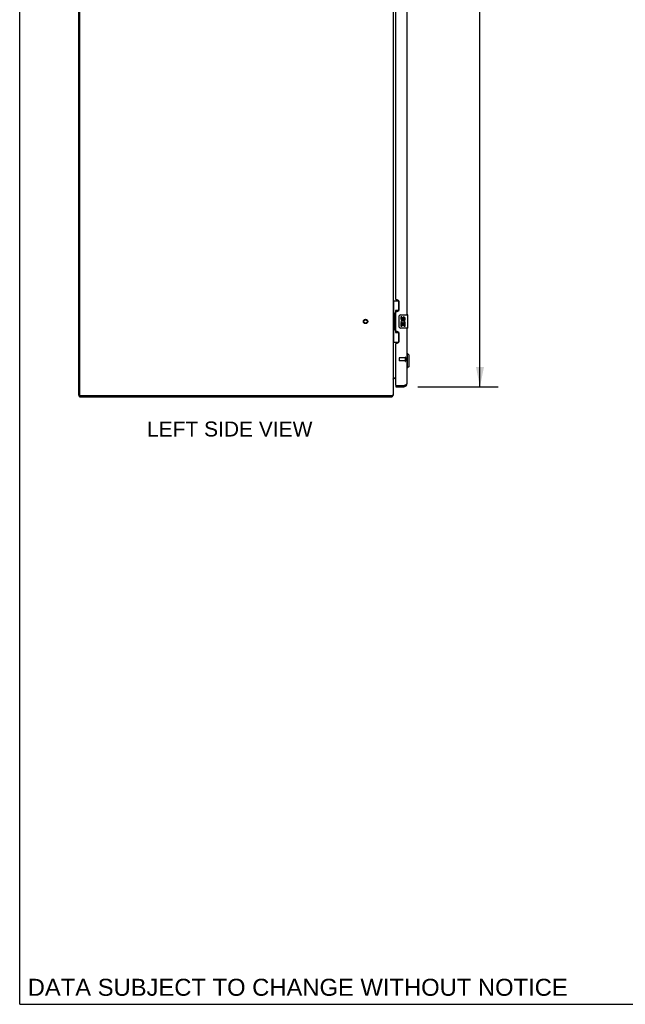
# Model space of a CAD drawing. Header units: inches. Extents: x 0 to 260, y 0 to 168.
# Tile 1 of 95: x 0 to 46, y 0 to 75. Entities that reach past the tile are written whole.
import ezdxf

# ---------------------------------------------------------------- set-up
doc = ezdxf.new("R2010")
doc.units = ezdxf.units.IN
doc.header["$LTSCALE"] = 14.290393
doc.header["$MEASUREMENT"] = 0
doc.linetypes.add('HIDDEN', pattern=[0.2, 0.1, -0.1])
doc.layers.get('0').update_dxf_attribs({"linetype": 'CONTINUOUS'})
for name, color, linetype in [('02___PRT_ALL_AXES', 7, 'CONTINUOUS'), ('DEFAULT_2', 8, 'HIDDEN'), ('DIMENSIONS', 7, 'CONTINUOUS')]:
    doc.layers.add(name, color=color, linetype=linetype)
doc.styles.get("Standard").update_dxf_attribs({"font": 'arial.ttf'})
doc.dimstyles.new('DIMSTYLE_1', dxfattribs={"dimtxt": 1.146288, "dimasz": 1.528384, "dimexe": 0.09, "dimexo": 0.07, "dimgap": 0.0375, "dimtad": 0, "dimtih": 1, "dimtoh": 1, "dimzin": 4, "dimdsep": 46, "dimtxsty": 'Standard', "dimblk": '_FILLED', "dimblk1": '_FILLED', "dimblk2": '_FILLED', "dimcen": 0.09, "dimazin": 1, "dimtfac": 1, "dimtofl": 0, "dimtmove": 0, "dimatfit": 3, "dimldrblk": '_FILLED', "dimfxl": 1, "dimtolj": 1, "dimtzin": 4, "dimarcsym": 0})

# ---------------------------------------------------------------- blocks, each defined once
blk = doc.blocks.new('_FILLED')
at = {"color": 0, "linetype": 'ByBlock'}
blk.add_solid([(0, 0), (-1, 0.2), (-1, -0.2)], dxfattribs=at)
blk = doc.blocks.new('*D17')
at = {"layer": 'DIMENSIONS', "color": 2, "linetype": 'Continuous'}
for p, q in [((30.393, 117.67), (36.522, 117.67)), ((35.146, 117.67), (35.146, 84.345)), ((35.146, 47.17), (35.146, 80.333)), ((30.393, 47.17), (36.522, 47.17))]:
    blk.add_line(p, q, dxfattribs=at)
at = {"layer": 'DIMENSIONS', "color": 2, "linetype": 'Continuous', "xscale": 1.5283842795, "yscale": 1.5283842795, "zscale": 1.5283842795}
for p, rotation in [((35.146, 117.67), 90), ((35.146, 47.17), 270)]:
    blk.add_blockref('_FILLED', p, dxfattribs=dict(at, rotation=rotation))
at = {"layer": 'DIMENSIONS', "color": 2, "linetype": 'Continuous', "insert": (35.146, 83.772), "char_height": 1.1463, "width": 5.86354, "attachment_point": 2, "line_spacing_factor": 0.9}
blk.add_mtext('70.50\\PDOORS', dxfattribs=at)

msp = doc.modelspace()

# ---------------------------------------------------------------- linework, layer by layer
at = {"color": 7, "linetype": 'Continuous'}
for p, q in [((0, 0), (0, 168.122)), ((28.511, 53.745), (28.952, 53.745)), ((28.55, 53.745), (28.55, 52.72)), ((28.915, 53.745), (28.915, 52.965)), ((28.529, 52.72), (28.651, 52.72)), ((28.529, 52.72), (28.529, 51.62)), ((28.651, 52.75), (28.651, 52.77)), ((28.651, 51.62), (28.651, 52.72)), ((28.915, 53.01), (28.688, 53.01)), ((28.688, 53.01), (28.688, 51.33)), ((29.074, 52.67), (29.614, 52.67)), ((28.974, 51.77), (28.974, 52.57)), ((29.629, 51.685), (29.629, 52.655)), ((28.529, 51.62), (28.651, 51.62)), ((28.55, 51.62), (28.55, 50.595)), ((28.651, 51.569), (28.651, 51.589)), ((28.688, 51.33), (28.915, 51.33)), ((28.915, 51.375), (28.915, 50.595)), ((29.614, 51.67), (29.074, 51.67)), ((28.511, 50.595), (28.952, 50.595)), ((29.609, 49.721), (29.569, 49.721)), ((29.727, 49.603), (29.609, 49.721)), ((29.609, 48.619), (29.609, 49.721)), ((29.727, 48.737), (29.727, 49.603)), ((29.609, 48.619), (29.569, 48.619)), ((29.727, 48.737), (29.609, 48.619)), ((28.715, 47.816), (28.654, 47.816)), ((28.715, 47.274), (28.735, 47.274)), ((28.715, 47.274), (28.715, 47.17)), ((29.323, 47.17), (29.323, 47.274)), ((4.563, 46.524), (4.511, 46.524)), ((4.563, 46.42), (4.563, 46.524)), ((4.563, 46.42), (28.434, 46.42)), ((28.434, 46.42), (28.434, 46.524)), ((28.461, 46.516), (28.451, 46.524)), ((0, 0), (259.825, 0))]:
    msp.add_line(p, q, dxfattribs=at)
at = {"color": 3, "linetype": 'Continuous'}
for p, q in [((4.511, 46.524), (4.511, 124.724)), ((4.563, 124.698), (4.563, 46.586)), ((28.511, 118.349), (28.511, 46.524)), ((29.569, 81.92), (29.569, 52.67)), ((28.715, 53.877), (28.715, 80.712)), ((28.835, 53.817), (28.775, 53.817)), ((28.965, 53.067), (28.965, 53.687)), ((28.715, 51.462), (28.715, 52.877)), ((28.775, 52.937), (28.835, 52.937)), ((28.835, 51.402), (28.775, 51.402)), ((28.965, 50.652), (28.965, 51.272)), ((29.569, 51.67), (29.569, 47.416)), ((28.715, 47.294), (28.715, 50.462)), ((28.775, 50.522), (28.835, 50.522)), ((28.511, 47.868), (28.715, 47.868)), ((28.715, 47.17), (29.323, 47.17)), ((28.735, 47.274), (29.323, 47.274)), ((29.323, 47.274), (29.335, 47.278)), ((29.335, 47.278), (29.366, 47.29)), ((29.366, 47.29), (29.385, 47.297)), ((29.385, 47.297), (29.397, 47.301)), ((29.397, 47.301), (29.408, 47.306)), ((29.408, 47.306), (29.42, 47.31)), ((29.42, 47.31), (29.431, 47.315)), ((4.563, 46.524), (28.511, 46.524))]:
    msp.add_line(p, q, dxfattribs=at)
at = {"color": 7, "linetype": 'Continuous'}
for points in [[(28.688, 52.986), (28.689, 52.982), (28.689, 52.979), (28.69, 52.975), (28.691, 52.97), (28.693, 52.966), (28.695, 52.961), (28.697, 52.955), (28.7, 52.949), (28.704, 52.943), (28.708, 52.936), (28.712, 52.928), (28.717, 52.92), (28.722, 52.912), (28.724, 52.909)], [(28.974, 52.57), (28.975, 52.576), (28.975, 52.582), (28.976, 52.588), (28.977, 52.594), (28.979, 52.6), (28.981, 52.606)], [(28.724, 51.431), (28.722, 51.427), (28.717, 51.419), (28.712, 51.411), (28.708, 51.403), (28.704, 51.397), (28.7, 51.39), (28.697, 51.384), (28.695, 51.379), (28.693, 51.373), (28.691, 51.369), (28.69, 51.364), (28.689, 51.36), (28.689, 51.357), (28.688, 51.353)], [(28.981, 51.733), (28.979, 51.739), (28.977, 51.745), (28.976, 51.751), (28.975, 51.757), (28.975, 51.763), (28.974, 51.77)], [(28.522, 47.777), (28.52, 47.779), (28.518, 47.781), (28.516, 47.783), (28.515, 47.785), (28.513, 47.787)], [(28.529, 47.771), (28.527, 47.772), (28.525, 47.774), (28.523, 47.776), (28.522, 47.777)], [(28.54, 47.759), (28.541, 47.76), (28.541, 47.76), (28.54, 47.761), (28.54, 47.762), (28.539, 47.763), (28.538, 47.764), (28.536, 47.765), (28.535, 47.766), (28.533, 47.768), (28.529, 47.771)], [(28.447, 46.455), (28.446, 46.45), (28.446, 46.445), (28.445, 46.44), (28.445, 46.436), (28.444, 46.433), (28.443, 46.43), (28.442, 46.427), (28.441, 46.424), (28.44, 46.422), (28.438, 46.421), (28.437, 46.42), (28.436, 46.42), (28.434, 46.42)], [(28.461, 46.516), (28.459, 46.514), (28.457, 46.511), (28.456, 46.507), (28.454, 46.503), (28.453, 46.498), (28.451, 46.493), (28.45, 46.488), (28.449, 46.482), (28.449, 46.477), (28.448, 46.471), (28.448, 46.466), (28.447, 46.455)]]:
    msp.add_lwpolyline(points, dxfattribs=at)
at = {"color": 3, "linetype": 'Continuous'}
msp.add_lwpolyline([(29.431, 47.315), (29.437, 47.317), (29.443, 47.32), (29.448, 47.322), (29.453, 47.324), (29.459, 47.326), (29.464, 47.329), (29.469, 47.331), (29.474, 47.333), (29.479, 47.336), (29.483, 47.338), (29.488, 47.34), (29.493, 47.343), (29.497, 47.345), (29.502, 47.347), (29.506, 47.349), (29.51, 47.352), (29.514, 47.354), (29.518, 47.356), (29.522, 47.359), (29.525, 47.361), (29.529, 47.363), (29.532, 47.366), (29.535, 47.368), (29.538, 47.37), (29.541, 47.372), (29.544, 47.375), (29.547, 47.377), (29.549, 47.379), (29.552, 47.382), (29.554, 47.384), (29.556, 47.386), (29.558, 47.388), (29.56, 47.391), (29.562, 47.393), (29.563, 47.395), (29.564, 47.398), (29.566, 47.4), (29.567, 47.402), (29.567, 47.405), (29.568, 47.407), (29.569, 47.409), (29.569, 47.411), (29.569, 47.414), (29.569, 47.416)], dxfattribs=at)
for centre, radius, start, end in [((28.775, 53.877), 0.06, 180, 270), ((28.835, 53.687), 0.13, 0, 90), ((28.775, 52.877), 0.06, 90, 180), ((28.835, 53.067), 0.13, 270, 360), ((28.775, 51.462), 0.06, 180, 270), ((28.835, 51.272), 0.13, 0, 90), ((28.775, 50.462), 0.06, 90, 180), ((28.835, 50.652), 0.13, 270, 360), ((29.323, 47.416), 0.246, 270, 360), ((28.735, 47.294), 0.02, 180, 270), ((4.626, 46.586), 0.0625, 180, 270)]:
    msp.add_arc(centre, radius, start, end, dxfattribs=at)
at = {"color": 7, "linetype": 'Continuous'}
for centre, radius, start, end in [((29.074, 52.57), 0.1, 90, 158.79459), ((29.614, 52.655), 0.015, 0, 90), ((29.074, 51.77), 0.1, 201.20502, 270), ((29.614, 51.685), 0.015, 270, 360), ((28.654, 47.673), 0.142, 90, 180), ((29.323, 47.416), 0.142, 270, 311.36571), ((29.405, 47.56), 0.26, 267.41279, 270), ((28.265, 46.666), 0.246, 322.60593, 324.66952)]:
    msp.add_arc(centre, radius, start, end, dxfattribs=at)
for centre, start_param, end_param in [((28.756, 52.76), 0.699287, 1.51401), ((28.756, 52.76), -4.655602, -3.84088), ((28.756, 51.579), 0.699287, 1.51401), ((28.756, 51.579), -4.655602, -3.84088)]:
    msp.add_ellipse(centre, major_axis=(0, 0.18), ratio=0.579493, start_param=start_param, end_param=end_param, dxfattribs=at)
at = {"layer": '02___PRT_ALL_AXES', "color": 7, "linetype": 'Continuous'}
for p, q in [((29.175, 52.515), (29.112, 52.515)), ((29.112, 52.515), (29.112, 52.379)), ((29.13, 52.054), (29.112, 52.054)), ((29.112, 52.054), (29.112, 51.824)), ((29.165, 52.054), (29.192, 52.073)), ((29.165, 52.054), (29.426, 52.054)), ((29.175, 52.379), (29.175, 52.515)), ((29.175, 51.991), (29.24, 51.991)), ((29.175, 51.824), (29.175, 51.991)), ((29.24, 52.442), (29.24, 52.373)), ((29.24, 51.991), (29.24, 51.855)), ((29.301, 52.379), (29.301, 52.421)), ((29.301, 51.991), (29.364, 51.991)), ((29.301, 51.855), (29.301, 51.991)), ((29.356, 52.09), (29.413, 52.065)), ((29.364, 52.421), (29.364, 52.285)), ((29.364, 52.285), (29.426, 52.285)), ((29.364, 51.991), (29.364, 51.824)), ((29.426, 52.285), (29.426, 52.421)), ((29.426, 51.824), (29.426, 52.054)), ((29.112, 51.824), (29.175, 51.824)), ((29.24, 51.855), (29.301, 51.855)), ((29.364, 51.824), (29.426, 51.824))]:
    msp.add_line(p, q, dxfattribs=at)
at = {"layer": '02___PRT_ALL_AXES', "color": 8, "linetype": 'HIDDEN'}
for p, q in [((29.422, 49.398), (28.975, 49.398)), ((29.422, 49.15), (28.975, 49.15)), ((29.422, 49.398), (29.422, 49.15))]:
    msp.add_line(p, q, dxfattribs=at)
msp.add_circle((26.407, 52.17), 0.124, dxfattribs=at)
at = {"layer": '02___PRT_ALL_AXES', "color": 7, "linetype": 'Continuous'}
for centre, radius, start, end in [((29.206, 52.379), 0.0943, 180, 360), ((29.266, 52.127), 0.154, 161.41988, 206.19629), ((29.269, 52.128), 0.157, 336.59665, 161.87913), ((29.269, 52.128), 0.157, 205.73705, 207.8532), ((29.206, 52.379), 0.0314, 180, 261.22946), ((29.269, 52.128), 0.0943, 336.59665, 215.11217), ((29.206, 52.384), 0.0362, 263.42855, 341.76278), ((29.332, 52.421), 0.0943, 68.69989, 167.43379), ((29.332, 52.421), 0.0314, 0, 180.04847), ((29.332, 52.421), 0.0943, 0, 68.67039)]:
    msp.add_arc(centre, radius, start, end, dxfattribs=at)
at = {"layer": 'DEFAULT_2', "color": 8, "linetype": 'HIDDEN'}
for p, q in [((28.965, 49.388), (28.965, 49.16)), ((29.422, 49.416), (29.422, 49.132)), ((29.465, 49.416), (29.465, 49.132))]:
    msp.add_line(p, q, dxfattribs=at)
for radius in [0.164, 0.124]:
    msp.add_circle((26.407, 52.17), radius, dxfattribs=at)
for centre, radius, start, end in [((28.975, 49.388), 0.01, 90, 180), ((28.975, 49.16), 0.01, 180, 270), ((29.444, 49.416), 0.0215, 0, 180), ((29.444, 49.132), 0.0215, 180, 360)]:
    msp.add_arc(centre, radius, start, end, dxfattribs=at)

# ---------------------------------------------------------------- texts
at = {"layer": 'DIMENSIONS', "color": 2, "linetype": 'Continuous', "attachment_point": 2, "line_spacing_factor": 0.9}
for s, insert, char_height, width in [('LEFT SIDE VIEW', (16.037, 44.527), 1.14629, 12.60491), ('DATA SUBJECT TO CHANGE WITHOUT NOTICE', (21.228, 1.95), 1.29913, 41.15672)]:
    msp.add_mtext(s, dxfattribs=dict(at, insert=insert, char_height=char_height, width=width))

# ---------------------------------------------------------------- dimensions: what is measured, and where the dimension line sits
at = {"layer": 'DIMENSIONS', "color": 2, "linetype": 'Continuous'}
dim = msp.add_linear_dim(base=(35.146, 117.67), p1=(30.323, 47.17), p2=(30.323, 117.67), angle=90, text='<>\\PDOORS', dimstyle='DIMSTYLE_1', dxfattribs=at)
dim.commit()
dim.dimension.update_dxf_attribs({"geometry": '*D17', "text_midpoint": (35.146, 82.339), "dimtype": 160})

doc.saveas('drawing.dxf')
